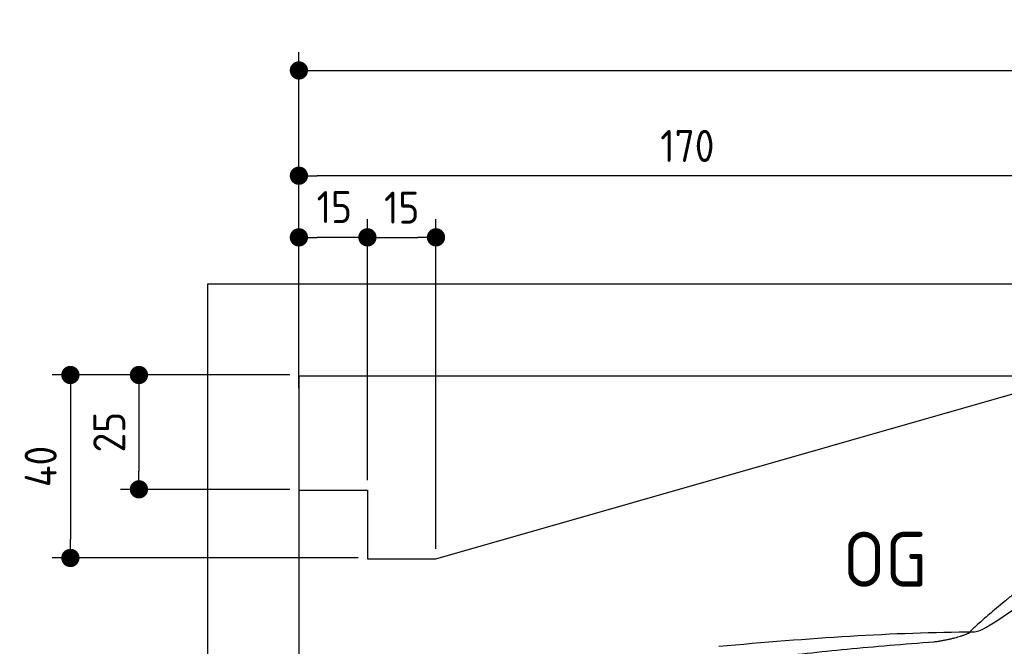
# Model space of a CAD drawing. Header units: millimetres. Extents: x -411 to 6777, y 0 to 7028.
# Tile 3 of 6: x -411 to 1744, y 5659 to 7028. Entities that reach past the tile are written whole.
import ezdxf

# ---------------------------------------------------------------- set-up
doc = ezdxf.new("R2010")
doc.units = ezdxf.units.MM
doc.layers.add('4', color=3, linetype='Continuous')
for name, color, linetype, lineweight in [('car', 10, 'Continuous', 25), ('Freiraum', 7, 'Continuous', 25), ('Gebäude', 7, 'Continuous', 25)]:
    doc.layers.add(name, color=color, linetype=linetype, lineweight=lineweight)
doc.styles.get("Standard").update_dxf_attribs({"font": 'ISOCP.SHX'})
doc.dimstyles.new('GEN-ISO', dxfattribs={"dimscale": 20, "dimtxt": 3.5, "dimasz": 2, "dimexe": 2, "dimexo": 1, "dimgap": 1.5, "dimtad": 1, "dimdec": 1, "dimlfac": 0.1, "dimdsep": 46, "dimtxsty": 'STANDARD', "dimblk": 'PUNKT', "dimcen": 2, "dimclrd": 256, "dimclre": 256, "dimclrt": 2, "dimadec": 0, "dimazin": 0, "dimtp": 0.1, "dimtm": 0.1, "dimtfac": 0.71, "dimtdec": 1, "dimtmove": 2, "dimatfit": 3, "dimldrblk": 'PUNKT', "dimfxl": 2, "dimtolj": 1, "dimarcsym": 0})

# ---------------------------------------------------------------- blocks, each defined once
blk = doc.blocks.new('PUNKT')
at = {"layer": '4', "color": 0, "linetype": 'ByBlock'}
blk.add_line((-0.5, 0), (-1, 0), dxfattribs=at)
at = {"layer": '4', "color": 0, "linetype": 'ByBlock', "const_width": 0.5}
blk.add_lwpolyline([(-0.25, 0, 1), (0.25, 0, 1)], format="xyb", close=True, dxfattribs=at)
blk = doc.blocks.new('*D70')
at = {"layer": '4', "lineweight": -2, "transparency": 16777216}
for p, q in [((200, 6272.6), (200, 6957.5)), ((5700, 6422.6), (5700, 6957.5)), ((240, 6917.5), (5660, 6917.5))]:
    blk.add_line(p, q, dxfattribs=at)
at = {"layer": 'Defpoints', "color": 0, "transparency": 16777216}
for p in [(5700, 6917.5), (5700, 6402.6), (200, 6252.6)]:
    blk.add_point(p, dxfattribs=at)
at = {"layer": '4', "lineweight": -2, "transparency": 16777216, "xscale": 40, "yscale": 40, "zscale": 40, "rotation": 180}
blk.add_blockref('PUNKT', (200, 6917.5), dxfattribs=at)
at = {"layer": '4', "lineweight": -2, "transparency": 16777216, "xscale": 40, "yscale": 40, "zscale": 40}
blk.add_blockref('PUNKT', (5700, 6917.5), dxfattribs=at)
at = {"layer": '4', "color": 2, "transparency": 16777216, "insert": (2950, 6982.5), "char_height": 70, "attachment_point": 5}
blk.add_mtext('550', dxfattribs=at)
blk = doc.blocks.new('Car')
at = {"layer": 'car'}
for points, degree in [([(1625.9, 5705.3), (1661.6, 5701.9), (1961.5, 5953.5), (2139, 6064.1)], 3), ([(1921.9, 5959.1), (1841.3, 5897.8), (1739.7, 5813.5), (1611.4, 5707.1), (1617.3, 5705.2)], 4), ([(1067, 5668.6), (1263.1, 5688.3), (1448.2, 5703.1), (1625.9, 5705.3)], 3), ([(1538.2, 5682.7), (1591.3, 5691), (1617, 5704.2)], 2), ([(725.8, 5546.7), (961.6, 5635.5), (1538.2, 5682.7)], 2)]:
    blk.add_open_spline(points, degree=degree, dxfattribs=at)
blk = doc.blocks.new('_Dot')
at = {"color": 0, "linetype": 'ByBlock', "lineweight": -2}
blk.add_line((-0.5, 0), (-1, 0), dxfattribs=at)
at = {"color": 0, "linetype": 'ByBlock', "const_width": 0.5}
blk.add_lwpolyline([(-0.25, 0, 1), (0.25, 0, 1)], format="xyb", close=True, dxfattribs=at)
blk = doc.blocks.new('*D76')
at = {"layer": '4', "lineweight": -2, "transparency": 16777216}
for p, q in [((200, 6222.6), (200, 6727.4)), ((1900, 6271.7), (1900, 6727.4)), ((1860, 6687.4), (240, 6687.4))]:
    blk.add_line(p, q, dxfattribs=at)
at = {"layer": 'Defpoints', "color": 0, "transparency": 16777216}
for p in [(200, 6687.4), (1900, 6251.7), (200, 6202.6)]:
    blk.add_point(p, dxfattribs=at)
at = {"layer": '4', "lineweight": -2, "transparency": 16777216, "xscale": 40, "yscale": 40, "zscale": 40, "rotation": 180}
blk.add_blockref('_Dot', (200, 6687.4), dxfattribs=at)
at = {"layer": '4', "lineweight": -2, "transparency": 16777216, "xscale": 40, "yscale": 40, "zscale": 40}
blk.add_blockref('_Dot', (1900, 6687.4), dxfattribs=at)
at = {"layer": '4', "color": 2, "transparency": 16777216, "insert": (1050, 6752.4), "char_height": 70, "attachment_point": 5}
blk.add_mtext('170', dxfattribs=at)
blk = doc.blocks.new('*D77')
at = {"layer": '4', "lineweight": -2, "transparency": 16777216}
for p, q in [((200, 6271.7), (200, 6592.6)), ((350, 6021.7), (350, 6592.6)), ((310, 6552.6), (240, 6552.6))]:
    blk.add_line(p, q, dxfattribs=at)
at = {"layer": 'Defpoints', "color": 0, "transparency": 16777216}
for p in [(200, 6552.6), (200, 6251.7), (350, 6001.7)]:
    blk.add_point(p, dxfattribs=at)
at = {"layer": '4', "lineweight": -2, "transparency": 16777216, "xscale": 40, "yscale": 40, "zscale": 40, "rotation": 180}
blk.add_blockref('_Dot', (200, 6552.6), dxfattribs=at)
at = {"layer": '4', "lineweight": -2, "transparency": 16777216, "xscale": 40, "yscale": 40, "zscale": 40}
blk.add_blockref('_Dot', (350, 6552.6), dxfattribs=at)
at = {"layer": '4', "color": 2, "transparency": 16777216, "insert": (277.5, 6618.8), "char_height": 70, "attachment_point": 5}
blk.add_mtext('15', dxfattribs=at)
blk = doc.blocks.new('*D78')
at = {"layer": '4', "lineweight": -2, "transparency": 16777216}
for p, q in [((180, 6251.7), (-340, 6251.7)), ((-300, 6211.7), (-300, 5891.7)), ((330, 5851.7), (-340, 5851.7))]:
    blk.add_line(p, q, dxfattribs=at)
at = {"layer": 'Defpoints', "color": 0, "transparency": 16777216}
for p in [(200, 6251.7), (-300, 5851.7), (350, 5851.7)]:
    blk.add_point(p, dxfattribs=at)
at = {"layer": '4', "lineweight": -2, "transparency": 16777216, "xscale": 40, "yscale": 40, "zscale": 40}
for p, rotation in [((-300, 6251.7), 90), ((-300, 5851.7), 270)]:
    blk.add_blockref('_Dot', p, dxfattribs=dict(at, rotation=rotation))
at = {"layer": '4', "color": 2, "transparency": 16777216, "insert": (-365, 6051.7), "char_height": 70, "attachment_point": 5, "rotation": 90}
blk.add_mtext('40', dxfattribs=at)
blk = doc.blocks.new('*D79')
at = {"layer": '4', "lineweight": -2, "transparency": 16777216}
for p, q in [((180, 6251.7), (-190, 6251.7)), ((-150, 6211.7), (-150, 6041.7)), ((180, 6001.7), (-190, 6001.7))]:
    blk.add_line(p, q, dxfattribs=at)
at = {"layer": 'Defpoints', "color": 0, "transparency": 16777216}
for p in [(200, 6251.7), (-150, 6001.7), (200, 6001.7)]:
    blk.add_point(p, dxfattribs=at)
at = {"layer": '4', "lineweight": -2, "transparency": 16777216, "xscale": 40, "yscale": 40, "zscale": 40}
for p, rotation in [((-150, 6251.7), 90), ((-150, 6001.7), 270)]:
    blk.add_blockref('_Dot', p, dxfattribs=dict(at, rotation=rotation))
at = {"layer": '4', "color": 2, "transparency": 16777216, "insert": (-215, 6126.7), "char_height": 70, "attachment_point": 5, "rotation": 90}
blk.add_mtext('25', dxfattribs=at)
blk = doc.blocks.new('*D80')
at = {"layer": '4', "lineweight": -2, "transparency": 16777216}
for p, q in [((350, 6021.7), (350, 6592.6)), ((500, 5871.7), (500, 6592.6)), ((390, 6552.6), (460, 6552.6))]:
    blk.add_line(p, q, dxfattribs=at)
at = {"layer": 'Defpoints', "color": 0, "transparency": 16777216}
for p in [(500, 6552.6), (350, 6001.7), (500, 5851.7)]:
    blk.add_point(p, dxfattribs=at)
at = {"layer": '4', "lineweight": -2, "transparency": 16777216, "xscale": 40, "yscale": 40, "zscale": 40, "rotation": 180}
blk.add_blockref('_Dot', (350, 6552.6), dxfattribs=at)
at = {"layer": '4', "lineweight": -2, "transparency": 16777216, "xscale": 40, "yscale": 40, "zscale": 40}
blk.add_blockref('_Dot', (500, 6552.6), dxfattribs=at)
at = {"layer": '4', "color": 2, "transparency": 16777216, "insert": (425, 6617.6), "char_height": 70, "attachment_point": 5}
blk.add_mtext('15', dxfattribs=at)
blk = doc.blocks.new('Gebäude_390_GT215')
at = {"layer": 'Freiraum'}
for p, q in [((500, 5850), (1900, 6250)), ((200, 6000), (350, 6000)), ((350, 6000), (350, 5850)), ((350, 5850), (500, 5850))]:
    blk.add_line(p, q, dxfattribs=at)
at = {"layer": 'Gebäude'}
for p, q in [((5900, 6450.6), (0, 6450.6)), ((0, 6450.6), (0, 0)), ((200, 6250), (5700, 6250)), ((200, 6250), (200, 200))]:
    blk.add_line(p, q, dxfattribs=at)

msp = doc.modelspace()

# ---------------------------------------------------------------- block references
at = {"layer": 'car', "rotation": 359.4752422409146}
msp.add_blockref('Car', (0, 0), dxfattribs=at)
at = {"layer": 'Gebäude'}
msp.add_blockref('Gebäude_390_GT215', (0, 0), dxfattribs=at)

# ---------------------------------------------------------------- texts
msp.add_text('OG', height=120).set_placement((1390.46, 5788.69))

# ---------------------------------------------------------------- dimensions: what is measured, and where the dimension line sits
at = {"layer": '4'}
for base, p1, p2, override, picture, middle in [((5700, 6917.48), (200, 6252.56), (5700, 6402.56), {"dimtdec": 3, "dimtolj": 0}, '*D70', (2950, 6982.48)), ((200, 6687.39), (1900, 6251.68), (200, 6202.56), {"dimblk1": 'Dot', "dimblk2": 'Dot', "dimsah": 1, "dimtdec": 3, "dimtolj": 0}, '*D76', (1050, 6752.39)), ((500, 6552.56), (350, 6001.68), (500, 5851.68), {"dimblk1": 'Dot', "dimblk2": 'Dot', "dimsah": 1, "dimtdec": 3, "dimtolj": 0}, '*D80', (425, 6617.56))]:
    dim = msp.add_linear_dim(base=base, p1=p1, p2=p2, dimstyle='GEN-ISO', override=override, dxfattribs=at)
    dim.commit()
    dim.dimension.update_dxf_attribs({"geometry": picture, "text_midpoint": middle})
dim = msp.add_linear_dim(base=(200, 6552.56), p1=(350, 6001.68), p2=(200, 6251.68), dimstyle='GEN-ISO', override={"dimblk1": 'Dot', "dimblk2": 'Dot', "dimsah": 1, "dimtdec": 3, "dimtolj": 0}, dxfattribs=at)
dim.commit()
dim.dimension.update_dxf_attribs({"geometry": '*D77', "text_midpoint": (277.46, 6618.78), "dimtype": 160})
for base, p2, picture, middle in [((-300, 5851.68), (350, 5851.68), '*D78', (-365, 6051.68)), ((-150, 6001.68), (200, 6001.68), '*D79', (-215.01, 6126.68))]:
    dim = msp.add_linear_dim(base=base, p1=(200, 6251.68), p2=p2, angle=90, dimstyle='GEN-ISO', override={"dimblk1": 'Dot', "dimblk2": 'Dot', "dimsah": 1, "dimtdec": 3, "dimtolj": 0}, dxfattribs=at)
    dim.commit()
    dim.dimension.update_dxf_attribs({"geometry": picture, "text_midpoint": middle})

doc.saveas('drawing.dxf')
